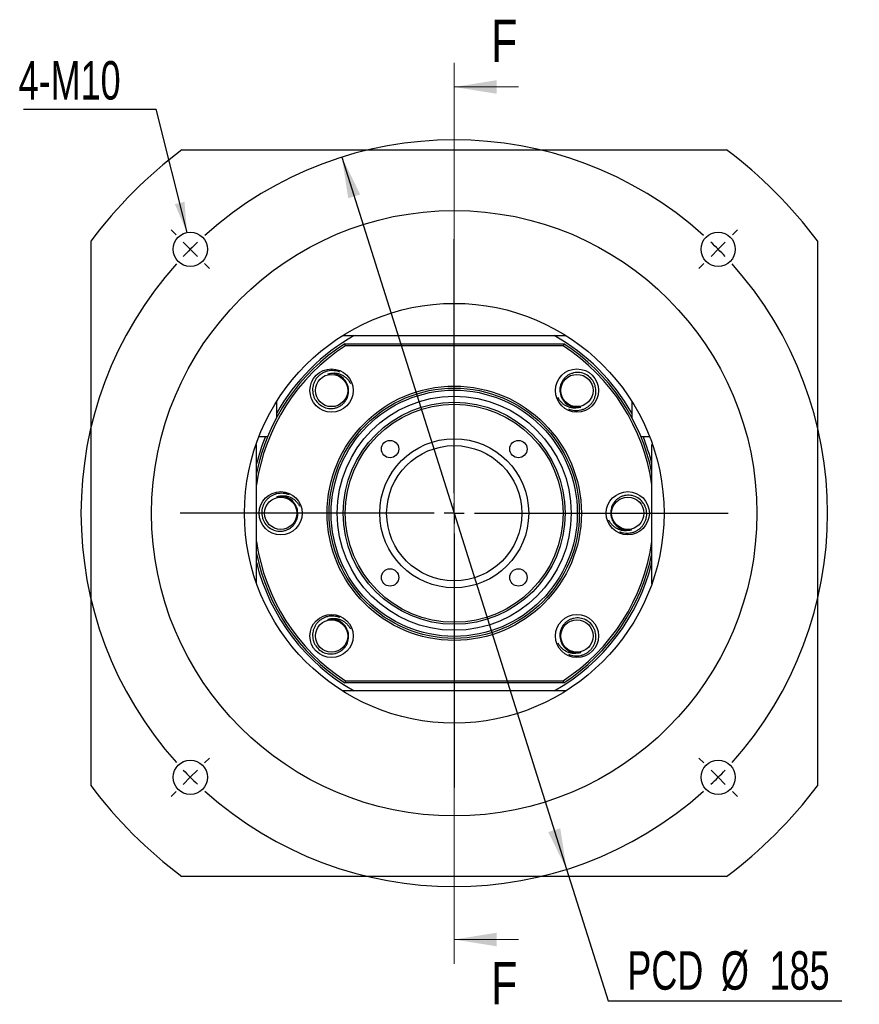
# Model space of a CAD drawing. Header units: millimetres. Extents: x 22 to 286, y -3 to 202.
# Tile 1 of 6: x 22 to 91, y 6 to 88. Entities that reach past the tile are written whole.
import ezdxf

# ---------------------------------------------------------------- set-up
doc = ezdxf.new("R2010")
doc.units = ezdxf.units.MM
doc.layers.add('圖層0', color=7, linetype='Continuous')
doc.styles.add('SLDTEXTSTYLE0', font='TXT', dxfattribs={"width": 0.7})
doc.styles.add('SLDTEXTSTYLE2', font='TXT', dxfattribs={"width": 0.75})
doc.dimstyles.new('SLDDIMSTYLE1', dxfattribs={"dimtxt": 3.389974, "dimasz": 2.5, "dimexe": 0, "dimexo": 0.0625, "dimgap": 0.847493, "dimtad": 0, "dimtih": 1, "dimtoh": 1, "dimlfac": 3, "dimrnd": 1e-09, "dimzin": 12, "dimdsep": 46, "dimtxsty": 'SLDTEXTSTYLE0', "dimsah": 1, "dimcen": 0, "dimadec": 0, "dimazin": 3, "dimtfac": 1, "dimtmove": 0, "dimatfit": 3, "dimfxl": 0, "dimfrac": 2, "dimtolj": 1, "dimtzin": 12, "dimarcsym": 0})
doc.dimstyles.new('SLDDIMSTYLE2', dxfattribs={"dimtxt": 0.18, "dimasz": 2.5, "dimexe": 0, "dimexo": 0.0625, "dimgap": 0, "dimtad": 0, "dimtih": 1, "dimtoh": 1, "dimdec": 0, "dimrnd": 1e-09, "dimzin": 0, "dimdsep": 46, "dimtxsty": 'Standard', "dimsah": 1, "dimcen": 0.09, "dimadec": 0, "dimazin": 0, "dimtfac": 2.5, "dimtdec": 0, "dimtofl": 0, "dimtmove": 0, "dimatfit": 3, "dimfxl": 0, "dimfrac": 2, "dimtolj": 1, "dimtzin": 0, "dimarcsym": 0})

# ---------------------------------------------------------------- blocks, each defined once
blk = doc.blocks.new('_D')
at = {"layer": '圖層0', "color": 7}
for p, q in [((48.334, 76.202), (66.899, 17.396)), ((66.899, 17.396), (70.327, 6.538)), ((70.327, 6.538), (89.629, 6.538))]:
    blk.add_line(p, q, dxfattribs=at)
for points in [[(48.334, 76.202), (48.857, 72.812), (49.852, 73.126)], [(66.899, 17.396), (66.376, 20.786), (65.381, 20.472)]]:
    blk.add_solid(points, dxfattribs=at)
at = {"layer": '圖層0', "color": 7, "char_height": 3.175, "attachment_point": 1, "style": 'SLDTEXTSTYLE0'}
for s, insert in [('PCD', (71.914, 10.631)), ('%%c', (79.646, 10.631)), ('185', (83.668, 10.631))]:
    blk.add_mtext(s, dxfattribs=dict(at, insert=insert))
blk = doc.blocks.new('SW_NOTE_0')
at = {"layer": '圖層0', "color": 0}
blk.add_line((-10.952, 0), (0, 0), dxfattribs=at)
at = {"layer": '圖層0', "color": 0, "insert": (-11.367, 3.972), "char_height": 3.175, "attachment_point": 1, "style": 'SLDTEXTSTYLE0'}
blk.add_mtext('4-M10', dxfattribs=at)
blk = doc.blocks.new('SW_CENTERMARKSYMBOL_0')
at = {"layer": '圖層0', "color": 0}
for p, q in [((0, 1.667), (0, 22.636)), ((0, 0), (0, 0.833)), ((-1.667, 0), (-22.636, 0)), ((0, 0), (-0.833, 0)), ((0, 0), (0, -0.833)), ((0, 0), (0.833, 0)), ((1.667, 0), (22.636, 0)), ((0, -1.667), (0, -22.636))]:
    blk.add_line(p, q, dxfattribs=at)
blk = doc.blocks.new('SW_CENTERMARKSYMBOL_1')
at = {"layer": '圖層0', "color": 0}
for p, q in [((-44.783, 1.179), (-45.196, 1.591)), ((-21.802, -20.136), (-21.802, 0.833)), ((1.179, 1.179), (1.591, 1.591)), ((-43.605, 0), (-44.194, 0.589)), ((-43.605, 0), (-43.016, -0.589)), ((0, 0), (-0.589, -0.589)), ((0, 0), (0.589, 0.589)), ((-42.426, -1.179), (-42.014, -1.591)), ((-1.179, -1.179), (-1.591, -1.591)), ((-21.802, -21.802), (-21.802, -20.969)), ((-23.469, -21.802), (-44.438, -21.802)), ((-21.802, -21.802), (-22.636, -21.802)), ((-21.802, -21.802), (-21.802, -22.636)), ((-21.802, -21.802), (-20.969, -21.802)), ((-20.136, -21.802), (0.833, -21.802)), ((-21.802, -23.469), (-21.802, -44.438)), ((-42.426, -42.426), (-42.014, -42.014)), ((-1.179, -42.426), (-1.591, -42.014)), ((-43.605, -43.605), (-43.016, -43.016)), ((0, -43.605), (-0.589, -43.016)), ((-43.605, -43.605), (-44.194, -44.194)), ((0, -43.605), (0.589, -44.194)), ((-44.783, -44.783), (-45.196, -45.196)), ((1.179, -44.783), (1.591, -45.196))]:
    blk.add_line(p, q, dxfattribs=at)
for start, end in [(48.09707, 131.90293), (135, 136.54853), (133.45147, 135), (45, 46.54853), (43.45147, 45), (138.09707, 221.90293), (318.09707, 41.90293), (223.45147, 225), (315, 316.54853), (225, 226.54853), (313.45147, 315), (228.09707, 311.90293)]:
    blk.add_arc((-21.802, -21.802), 30.833, start, end, dxfattribs=at)

msp = doc.modelspace()

# ---------------------------------------------------------------- linework, layer by layer
at = {"color": 7, "linetype": 'Continuous', "lineweight": 18}
for p, q in [((57.6163, 83.9993), (57.6163, 9.5993)), ((62.9363, 81.9993), (57.6163, 81.9993)), ((62.9363, 11.5993), (57.6163, 11.5993))]:
    msp.add_line(p, q, dxfattribs=at)
at = {"color": 7, "linetype": 'Continuous', "lineweight": 25}
for p, q in [((35.1163, 76.7993), (80.1163, 76.7993)), ((27.6163, 24.2993), (27.6163, 69.2993)), ((87.6163, 69.2993), (87.6163, 24.2993)), ((48.3787, 61.466), (49.3549, 61.466)), ((49.3549, 61.466), (65.8776, 61.466)), ((65.8776, 61.466), (66.8539, 61.466)), ((48.5732, 60.7993), (66.6594, 60.7993)), ((66.6101, 60.6326), (48.6224, 60.6326)), ((42.9496, 55.0606), (42.9496, 56.0369)), ((72.2829, 56.0369), (72.2829, 55.0606)), ((42.9496, 54.7155), (42.9496, 55.0606)), ((72.2829, 55.0606), (72.2829, 54.7155)), ((41.4814, 53.1326), (42.0198, 53.1326)), ((42.0198, 53.1326), (42.1998, 53.1326)), ((73.0327, 53.1326), (73.2127, 53.1326)), ((73.2127, 53.1326), (73.7511, 53.1326)), ((41.2829, 52.466), (41.2354, 52.466)), ((41.2829, 40.997), (41.2829, 52.466)), ((73.9496, 40.997), (73.9496, 52.466)), ((73.9496, 52.466), (73.9971, 52.466)), ((66.6594, 32.7993), (48.5732, 32.7993)), ((48.6224, 32.966), (66.6101, 32.966)), ((49.3549, 32.1326), (48.3787, 32.1326)), ((65.8776, 32.1326), (49.3549, 32.1326)), ((66.8539, 32.1326), (65.8776, 32.1326)), ((80.1163, 16.7993), (35.1163, 16.7993))]:
    msp.add_line(p, q, dxfattribs=at)
at = {"color": 7, "linetype": 'Continuous', "lineweight": 25, "flags": 128}
for points in [[(48.8727, 57.1999), (48.8566, 57.2735), (48.8267, 57.3774)], [(44.6745, 47.0647), (44.6584, 47.1383), (44.6286, 47.2422)], [(48.8727, 36.9295), (48.8566, 37.0031), (48.8267, 37.107)]]:
    msp.add_lwpolyline(points, dxfattribs=at)
at = {"color": 7, "linetype": 'Continuous', "lineweight": 25}
for centre, radius in [((57.6163, 46.7993), 25), ((35.8138, 68.6018), 1.4167), ((79.4187, 68.6018), 1.4167), ((57.6163, 46.7993), 17.3333), ((47.4811, 56.9345), 1.7833), ((67.7515, 56.9345), 1.7833), ((47.4811, 56.9345), 1.3333), ((67.7515, 56.9345), 1.3333), ((57.6163, 46.7993), 10.5), ((57.6163, 46.7993), 10.3333), ((57.6163, 46.7993), 10.1667), ((57.6163, 46.7993), 9.6667), ((57.6163, 46.7993), 9.1667), ((57.6163, 46.7993), 9), ((57.6163, 46.7993), 6.15), ((52.313, 52.1026), 0.7167), ((57.6163, 46.7993), 5.5833), ((62.9196, 52.1026), 0.7167), ((43.2829, 46.7993), 1.7833), ((43.2829, 46.7993), 1.3333), ((71.9496, 46.7993), 1.7833), ((71.9496, 46.7993), 1.3333), ((52.313, 41.496), 0.7167), ((62.9196, 41.496), 0.7167), ((47.4811, 36.6641), 1.7833), ((67.7515, 36.6641), 1.7833), ((47.4811, 36.6641), 1.3333), ((67.7515, 36.6641), 1.3333), ((35.8138, 24.9968), 1.4167), ((79.4187, 24.9968), 1.4167)]:
    msp.add_circle(centre, radius, dxfattribs=at)
for radius, start, end in [(37.5, 126.869898, 143.130102), (37.5, 36.869898, 53.130102), (16.8333, 119.391442, 150.608558), (16.8333, 29.391442, 60.608558), (16.6667, 122.85988, 168.521659), (16.5, 123.030152, 171.849462), (16.5, 8.150538, 56.969848), (16.6667, 11.478341, 57.14012), (16.8333, 157.899174, 166.000309), (16.8333, 13.999691, 22.100826), (16.5, 188.150538, 236.969848), (16.5, 303.030152, 351.849462), (16.6667, 191.478341, 237.14012), (16.6667, 302.85988, 348.521659), (16.8333, 193.999691, 240.608558), (16.8333, 299.391442, 346.000309), (37.5, 216.869898, 233.130102), (37.5, 306.869898, 323.130102)]:
    msp.add_arc((57.6163, 46.7993), radius, start, end, dxfattribs=at)
for points in [[(48.6224, 60.6326), (48.606, 60.6882), (48.5895, 60.7437), (48.5732, 60.7993)], [(66.6594, 60.7993), (66.643, 60.7437), (66.6266, 60.6882), (66.6101, 60.6326)], [(48.6224, 32.966), (48.606, 32.9104), (48.5895, 32.8549), (48.5732, 32.7993)], [(66.6594, 32.7993), (66.643, 32.8549), (66.6266, 32.9104), (66.6101, 32.966)]]:
    msp.add_open_spline(points, degree=3, dxfattribs=at)
for points, knots in [([(48.1758, 58.4495), (48.0166, 58.5166), (47.8514, 58.5577), (47.5944, 58.5809), (47.5081, 58.5819), (47.338, 58.5709), (47.2537, 58.5588), (47.0865, 58.5211), (47.0035, 58.4954), (46.845, 58.4319), (46.7687, 58.3942), (46.622, 58.3065), (46.5511, 58.2561), (46.42, 58.1461), (46.3592, 58.0864), (46.2473, 57.9575), (46.1957, 57.8876), (46.1056, 57.7418), (46.0669, 57.6659), (46.0019, 57.5084), (45.9754, 57.426), (45.9365, 57.2585), (45.924, 57.1742), (45.9127, 57.0041), (45.9139, 56.9178), (45.9305, 56.7464), (45.9457, 56.6625), (45.9899, 56.498), (46.0189, 56.4172), (46.0907, 56.2603), (46.1326, 56.1858), (46.276, 55.9743), (46.397, 55.8475), (46.6701, 55.6436), (46.8264, 55.5642), (47.1521, 55.4638), (47.3261, 55.4415), (47.5815, 55.4526), (47.6666, 55.4635), (47.8353, 55.5007), (47.9168, 55.5265), (48.0742, 55.5918), (48.1505, 55.6314), (48.2959, 55.7244), (48.3635, 55.7766), (48.4889, 55.8922), (48.5471, 55.9561), (48.6513, 56.0932), (48.6965, 56.1655), (48.7737, 56.3176), (48.8058, 56.3981), (48.8546, 56.5629), (48.8714, 56.6465), (48.8898, 56.8163), (48.8913, 56.9032), (48.8787, 57.0747), (48.8647, 57.1594), (48.8426, 57.243)], [0, 0, 0, 0, 0.0625, 0.0625, 0.09375, 0.09375, 0.125, 0.125, 0.15625, 0.15625, 0.1875, 0.1875, 0.21875, 0.21875, 0.25, 0.25, 0.28125, 0.28125, 0.3125, 0.3125, 0.34375, 0.34375, 0.375, 0.375, 0.40625, 0.40625, 0.4375, 0.4375, 0.46875, 0.46875, 0.5, 0.5, 0.5625, 0.5625, 0.625, 0.625, 0.6875, 0.6875, 0.71875, 0.71875, 0.75, 0.75, 0.78125, 0.78125, 0.8125, 0.8125, 0.84375, 0.84375, 0.875, 0.875, 0.90625, 0.90625, 0.9375, 0.9375, 0.96875, 0.96875, 1, 1, 1, 1]), ([(47.1726, 58.296), (47.2599, 58.3285), (47.3492, 58.3511), (47.5309, 58.3796), (47.6242, 58.3854), (47.809, 58.3796), (47.9002, 58.3681), (48.0802, 58.3283), (48.1695, 58.2995), (48.3388, 58.2269), (48.4195, 58.183), (48.5734, 58.08), (48.6464, 58.0215), (48.7799, 57.8946), (48.8411, 57.8257), (48.9521, 57.6768), (49.0014, 57.5976), (49.0436, 57.5145)], [0, 0, 0, 0, 0.125, 0.125, 0.25, 0.25, 0.375, 0.375, 0.5, 0.5, 0.625, 0.625, 0.75, 0.75, 0.875, 0.875, 1, 1, 1, 1]), ([(48.8426, 57.243), (48.802, 57.422), (48.7261, 57.592), (48.5146, 57.8907), (48.3789, 58.019), (48.0692, 58.2137), (47.8941, 58.2802), (47.6267, 58.3259), (47.5355, 58.3325), (47.3525, 58.3276), (47.262, 58.3163), (47.1726, 58.296)], [0, 0, 0, 0, 0.25, 0.25, 0.5, 0.5, 0.75, 0.75, 0.875, 0.875, 1, 1, 1, 1]), ([(67.0567, 55.4195), (67.2159, 55.3524), (67.3812, 55.3113), (67.6381, 55.2881), (67.7245, 55.287), (67.8945, 55.2981), (67.9789, 55.3102), (68.1461, 55.3478), (68.229, 55.3736), (68.3875, 55.4371), (68.4638, 55.4748), (68.6106, 55.5625), (68.6814, 55.6129), (68.8126, 55.7228), (68.8733, 55.7826), (68.9852, 55.9114), (69.0368, 55.9813), (69.1269, 56.1272), (69.1657, 56.2031), (69.2307, 56.3606), (69.2571, 56.443), (69.2961, 56.6104), (69.3085, 56.6948), (69.3198, 56.8649), (69.3186, 56.9512), (69.302, 57.1225), (69.2868, 57.2065), (69.2426, 57.371), (69.2136, 57.4518), (69.1419, 57.6087), (69.0999, 57.6831), (68.9565, 57.8947), (68.8355, 58.0215), (68.5625, 58.2253), (68.4061, 58.3048), (68.0804, 58.4051), (67.9065, 58.4275), (67.651, 58.4164), (67.5659, 58.4055), (67.3972, 58.3682), (67.3157, 58.3425), (67.1583, 58.2772), (67.082, 58.2375), (66.9366, 58.1446), (66.869, 58.0923), (66.7436, 57.9768), (66.6854, 57.9129), (66.5812, 57.7758), (66.536, 57.7035), (66.4589, 57.5514), (66.4267, 57.4709), (66.3779, 57.3061), (66.3611, 57.2225), (66.3427, 57.0527), (66.3412, 56.9658), (66.3538, 56.7943), (66.3678, 56.7096), (66.3899, 56.626)], [0, 0, 0, 0, 0.0625, 0.0625, 0.09375, 0.09375, 0.125, 0.125, 0.15625, 0.15625, 0.1875, 0.1875, 0.21875, 0.21875, 0.25, 0.25, 0.28125, 0.28125, 0.3125, 0.3125, 0.34375, 0.34375, 0.375, 0.375, 0.40625, 0.40625, 0.4375, 0.4375, 0.46875, 0.46875, 0.5, 0.5, 0.5625, 0.5625, 0.625, 0.625, 0.6875, 0.6875, 0.71875, 0.71875, 0.75, 0.75, 0.78125, 0.78125, 0.8125, 0.8125, 0.84375, 0.84375, 0.875, 0.875, 0.90625, 0.90625, 0.9375, 0.9375, 0.96875, 0.96875, 1, 1, 1, 1]), ([(68.06, 55.573), (67.9726, 55.5405), (67.8833, 55.5179), (67.7016, 55.4894), (67.6083, 55.4836), (67.4235, 55.4894), (67.3324, 55.5009), (67.1524, 55.5407), (67.063, 55.5695), (66.8938, 55.6421), (66.813, 55.686), (66.6591, 55.789), (66.5861, 55.8475), (66.4527, 55.9744), (66.3914, 56.0433), (66.2804, 56.1921), (66.2312, 56.2714), (66.189, 56.3545)], [0, 0, 0, 0, 0.125, 0.125, 0.25, 0.25, 0.375, 0.375, 0.5, 0.5, 0.625, 0.625, 0.75, 0.75, 0.875, 0.875, 1, 1, 1, 1]), ([(66.3899, 56.626), (66.4305, 56.447), (66.5064, 56.277), (66.718, 55.9783), (66.8536, 55.8499), (67.1634, 55.6552), (67.3384, 55.5888), (67.6059, 55.5431), (67.697, 55.5365), (67.88, 55.5414), (67.9705, 55.5527), (68.06, 55.573)], [0, 0, 0, 0, 0.25, 0.25, 0.5, 0.5, 0.75, 0.75, 0.875, 0.875, 1, 1, 1, 1]), ([(43.9777, 48.3143), (43.8185, 48.3814), (43.6532, 48.4225), (43.3963, 48.4457), (43.3099, 48.4467), (43.1399, 48.4357), (43.0555, 48.4236), (42.8883, 48.386), (42.8054, 48.3602), (42.6469, 48.2967), (42.5706, 48.259), (42.4238, 48.1713), (42.353, 48.1209), (42.2218, 48.011), (42.1611, 47.9512), (42.0492, 47.8223), (41.9976, 47.7524), (41.9075, 47.6066), (41.8687, 47.5307), (41.8037, 47.3732), (41.7773, 47.2908), (41.7383, 47.1233), (41.7259, 47.039), (41.7146, 46.8689), (41.7158, 46.7826), (41.7324, 46.6112), (41.7476, 46.5273), (41.7917, 46.3628), (41.8208, 46.282), (41.8925, 46.1251), (41.9345, 46.0506), (42.0779, 45.8391), (42.1988, 45.7123), (42.4719, 45.5084), (42.6283, 45.429), (42.954, 45.3287), (43.1279, 45.3063), (43.3834, 45.3174), (43.4685, 45.3283), (43.6372, 45.3655), (43.7187, 45.3913), (43.8761, 45.4566), (43.9524, 45.4962), (44.0978, 45.5892), (44.1654, 45.6414), (44.2908, 45.757), (44.349, 45.8209), (44.4532, 45.958), (44.4984, 46.0303), (44.5755, 46.1824), (44.6076, 46.2629), (44.6565, 46.4277), (44.6733, 46.5113), (44.6917, 46.6811), (44.6932, 46.768), (44.6806, 46.9395), (44.6666, 47.0242), (44.6445, 47.1078)], [0, 0, 0, 0, 0.0625, 0.0625, 0.09375, 0.09375, 0.125, 0.125, 0.15625, 0.15625, 0.1875, 0.1875, 0.21875, 0.21875, 0.25, 0.25, 0.28125, 0.28125, 0.3125, 0.3125, 0.34375, 0.34375, 0.375, 0.375, 0.40625, 0.40625, 0.4375, 0.4375, 0.46875, 0.46875, 0.5, 0.5, 0.5625, 0.5625, 0.625, 0.625, 0.6875, 0.6875, 0.71875, 0.71875, 0.75, 0.75, 0.78125, 0.78125, 0.8125, 0.8125, 0.84375, 0.84375, 0.875, 0.875, 0.90625, 0.90625, 0.9375, 0.9375, 0.96875, 0.96875, 1, 1, 1, 1]), ([(42.9744, 48.1608), (43.0618, 48.1933), (43.1511, 48.2159), (43.3328, 48.2444), (43.4261, 48.2502), (43.6109, 48.2444), (43.702, 48.2329), (43.882, 48.1931), (43.9713, 48.1643), (44.1406, 48.0917), (44.2214, 48.0478), (44.3753, 47.9448), (44.4483, 47.8863), (44.5817, 47.7594), (44.6429, 47.6905), (44.754, 47.5416), (44.8032, 47.4624), (44.8454, 47.3793)], [0, 0, 0, 0, 0.125, 0.125, 0.25, 0.25, 0.375, 0.375, 0.5, 0.5, 0.625, 0.625, 0.75, 0.75, 0.875, 0.875, 1, 1, 1, 1]), ([(44.6445, 47.1078), (44.6039, 47.2868), (44.528, 47.4568), (44.3164, 47.7555), (44.1808, 47.8838), (43.871, 48.0786), (43.696, 48.145), (43.4285, 48.1907), (43.3374, 48.1973), (43.1544, 48.1924), (43.0639, 48.1811), (42.9744, 48.1608)], [0, 0, 0, 0, 0.25, 0.25, 0.5, 0.5, 0.75, 0.75, 0.875, 0.875, 1, 1, 1, 1]), ([(71.2549, 45.2843), (71.414, 45.2172), (71.5793, 45.1761), (71.8363, 45.1529), (71.9226, 45.1519), (72.0927, 45.1629), (72.177, 45.175), (72.3442, 45.2126), (72.4272, 45.2384), (72.5856, 45.3019), (72.662, 45.3396), (72.8087, 45.4273), (72.8796, 45.4777), (73.0107, 45.5876), (73.0714, 45.6474), (73.1834, 45.7762), (73.235, 45.8461), (73.3251, 45.992), (73.3638, 46.0679), (73.4288, 46.2254), (73.4553, 46.3078), (73.4942, 46.4752), (73.5067, 46.5596), (73.518, 46.7297), (73.5167, 46.816), (73.5002, 46.9873), (73.4849, 47.0713), (73.4408, 47.2358), (73.4118, 47.3166), (73.34, 47.4735), (73.298, 47.5479), (73.1547, 47.7595), (73.0337, 47.8863), (72.7606, 48.0901), (72.6042, 48.1696), (72.2785, 48.2699), (72.1046, 48.2923), (71.8491, 48.2812), (71.7641, 48.2703), (71.5954, 48.233), (71.5139, 48.2073), (71.3564, 48.142), (71.2802, 48.1023), (71.1348, 48.0094), (71.0672, 47.9571), (70.9417, 47.8416), (70.8835, 47.7777), (70.7794, 47.6406), (70.7341, 47.5683), (70.657, 47.4162), (70.6249, 47.3357), (70.576, 47.1709), (70.5593, 47.0873), (70.5409, 46.9175), (70.5393, 46.8306), (70.5519, 46.6591), (70.566, 46.5744), (70.5881, 46.4908)], [0, 0, 0, 0, 0.0625, 0.0625, 0.09375, 0.09375, 0.125, 0.125, 0.15625, 0.15625, 0.1875, 0.1875, 0.21875, 0.21875, 0.25, 0.25, 0.28125, 0.28125, 0.3125, 0.3125, 0.34375, 0.34375, 0.375, 0.375, 0.40625, 0.40625, 0.4375, 0.4375, 0.46875, 0.46875, 0.5, 0.5, 0.5625, 0.5625, 0.625, 0.625, 0.6875, 0.6875, 0.71875, 0.71875, 0.75, 0.75, 0.78125, 0.78125, 0.8125, 0.8125, 0.84375, 0.84375, 0.875, 0.875, 0.90625, 0.90625, 0.9375, 0.9375, 0.96875, 0.96875, 1, 1, 1, 1]), ([(70.5881, 46.4908), (70.6286, 46.3118), (70.7046, 46.1418), (70.9161, 45.8431), (71.0518, 45.7147), (71.3615, 45.52), (71.5365, 45.4536), (71.804, 45.4079), (71.8952, 45.4013), (72.0781, 45.4062), (72.1686, 45.4175), (72.2581, 45.4378)], [0, 0, 0, 0, 0.25, 0.25, 0.5, 0.5, 0.75, 0.75, 0.875, 0.875, 1, 1, 1, 1]), ([(72.2581, 45.4378), (72.1708, 45.4053), (72.0814, 45.3827), (71.8997, 45.3542), (71.8065, 45.3484), (71.6217, 45.3542), (71.5305, 45.3657), (71.3505, 45.4055), (71.2612, 45.4343), (71.0919, 45.5069), (71.0111, 45.5508), (70.8573, 45.6538), (70.7843, 45.7123), (70.6508, 45.8392), (70.5896, 45.9081), (70.4785, 46.0569), (70.4293, 46.1362), (70.3871, 46.2193)], [0, 0, 0, 0, 0.125, 0.125, 0.25, 0.25, 0.375, 0.375, 0.5, 0.5, 0.625, 0.625, 0.75, 0.75, 0.875, 0.875, 1, 1, 1, 1]), ([(48.1758, 38.1791), (48.0166, 38.2462), (47.8514, 38.2873), (47.5944, 38.3105), (47.5081, 38.3115), (47.338, 38.3005), (47.2537, 38.2884), (47.0865, 38.2508), (47.0035, 38.225), (46.845, 38.1615), (46.7687, 38.1238), (46.622, 38.0361), (46.5511, 37.9857), (46.42, 37.8758), (46.3592, 37.816), (46.2473, 37.6871), (46.1957, 37.6172), (46.1056, 37.4714), (46.0669, 37.3955), (46.0019, 37.238), (45.9754, 37.1556), (45.9365, 36.9881), (45.924, 36.9038), (45.9127, 36.7337), (45.9139, 36.6474), (45.9305, 36.476), (45.9457, 36.3921), (45.9899, 36.2276), (46.0189, 36.1468), (46.0907, 35.9899), (46.1326, 35.9154), (46.276, 35.7039), (46.397, 35.5771), (46.6701, 35.3733), (46.8264, 35.2938), (47.1521, 35.1935), (47.3261, 35.1711), (47.5815, 35.1822), (47.6666, 35.1931), (47.8353, 35.2304), (47.9168, 35.2561), (48.0742, 35.3214), (48.1505, 35.3611), (48.2959, 35.454), (48.3635, 35.5062), (48.4889, 35.6218), (48.5471, 35.6857), (48.6513, 35.8228), (48.6965, 35.8951), (48.7737, 36.0472), (48.8058, 36.1277), (48.8546, 36.2925), (48.8714, 36.3761), (48.8898, 36.5459), (48.8913, 36.6328), (48.8787, 36.8043), (48.8647, 36.889), (48.8426, 36.9726)], [0, 0, 0, 0, 0.0625, 0.0625, 0.09375, 0.09375, 0.125, 0.125, 0.15625, 0.15625, 0.1875, 0.1875, 0.21875, 0.21875, 0.25, 0.25, 0.28125, 0.28125, 0.3125, 0.3125, 0.34375, 0.34375, 0.375, 0.375, 0.40625, 0.40625, 0.4375, 0.4375, 0.46875, 0.46875, 0.5, 0.5, 0.5625, 0.5625, 0.625, 0.625, 0.6875, 0.6875, 0.71875, 0.71875, 0.75, 0.75, 0.78125, 0.78125, 0.8125, 0.8125, 0.84375, 0.84375, 0.875, 0.875, 0.90625, 0.90625, 0.9375, 0.9375, 0.96875, 0.96875, 1, 1, 1, 1]), ([(47.1726, 38.0256), (47.2599, 38.0581), (47.3492, 38.0807), (47.5309, 38.1092), (47.6242, 38.115), (47.809, 38.1092), (47.9002, 38.0977), (48.0802, 38.0579), (48.1695, 38.0291), (48.3388, 37.9565), (48.4195, 37.9126), (48.5734, 37.8096), (48.6464, 37.7511), (48.7799, 37.6242), (48.8411, 37.5553), (48.9521, 37.4064), (49.0014, 37.3272), (49.0436, 37.2441)], [0, 0, 0, 0, 0.125, 0.125, 0.25, 0.25, 0.375, 0.375, 0.5, 0.5, 0.625, 0.625, 0.75, 0.75, 0.875, 0.875, 1, 1, 1, 1]), ([(48.8426, 36.9726), (48.802, 37.1516), (48.7261, 37.3216), (48.5146, 37.6203), (48.3789, 37.7486), (48.0692, 37.9434), (47.8941, 38.0098), (47.6267, 38.0555), (47.5355, 38.0621), (47.3525, 38.0572), (47.262, 38.0459), (47.1726, 38.0256)], [0, 0, 0, 0, 0.25, 0.25, 0.5, 0.5, 0.75, 0.75, 0.875, 0.875, 1, 1, 1, 1]), ([(67.0567, 35.1491), (67.2159, 35.082), (67.3812, 35.0409), (67.6381, 35.0177), (67.7245, 35.0167), (67.8945, 35.0277), (67.9789, 35.0398), (68.1461, 35.0774), (68.229, 35.1032), (68.3875, 35.1667), (68.4638, 35.2044), (68.6106, 35.2921), (68.6814, 35.3425), (68.8126, 35.4524), (68.8733, 35.5122), (68.9852, 35.641), (69.0368, 35.7109), (69.1269, 35.8568), (69.1657, 35.9327), (69.2307, 36.0902), (69.2571, 36.1726), (69.2961, 36.34), (69.3085, 36.4244), (69.3198, 36.5945), (69.3186, 36.6808), (69.302, 36.8521), (69.2868, 36.9361), (69.2426, 37.1006), (69.2136, 37.1814), (69.1419, 37.3383), (69.0999, 37.4127), (68.9565, 37.6243), (68.8355, 37.7511), (68.5625, 37.9549), (68.4061, 38.0344), (68.0804, 38.1347), (67.9065, 38.1571), (67.651, 38.146), (67.5659, 38.1351), (67.3972, 38.0978), (67.3157, 38.0721), (67.1583, 38.0068), (67.082, 37.9671), (66.9366, 37.8742), (66.869, 37.8219), (66.7436, 37.7064), (66.6854, 37.6425), (66.5812, 37.5054), (66.536, 37.4331), (66.4589, 37.281), (66.4267, 37.2005), (66.3779, 37.0357), (66.3611, 36.9521), (66.3427, 36.7823), (66.3412, 36.6954), (66.3538, 36.5239), (66.3678, 36.4392), (66.3899, 36.3556)], [0, 0, 0, 0, 0.0625, 0.0625, 0.09375, 0.09375, 0.125, 0.125, 0.15625, 0.15625, 0.1875, 0.1875, 0.21875, 0.21875, 0.25, 0.25, 0.28125, 0.28125, 0.3125, 0.3125, 0.34375, 0.34375, 0.375, 0.375, 0.40625, 0.40625, 0.4375, 0.4375, 0.46875, 0.46875, 0.5, 0.5, 0.5625, 0.5625, 0.625, 0.625, 0.6875, 0.6875, 0.71875, 0.71875, 0.75, 0.75, 0.78125, 0.78125, 0.8125, 0.8125, 0.84375, 0.84375, 0.875, 0.875, 0.90625, 0.90625, 0.9375, 0.9375, 0.96875, 0.96875, 1, 1, 1, 1]), ([(68.06, 35.3026), (67.9726, 35.2701), (67.8833, 35.2475), (67.7016, 35.219), (67.6083, 35.2132), (67.4235, 35.219), (67.3324, 35.2305), (67.1524, 35.2703), (67.063, 35.2991), (66.8938, 35.3717), (66.813, 35.4156), (66.6591, 35.5186), (66.5861, 35.5771), (66.4527, 35.704), (66.3914, 35.7729), (66.2804, 35.9217), (66.2312, 36.001), (66.189, 36.0841)], [0, 0, 0, 0, 0.125, 0.125, 0.25, 0.25, 0.375, 0.375, 0.5, 0.5, 0.625, 0.625, 0.75, 0.75, 0.875, 0.875, 1, 1, 1, 1]), ([(66.3899, 36.3556), (66.4305, 36.1766), (66.5064, 36.0066), (66.718, 35.7079), (66.8536, 35.5795), (67.1634, 35.3848), (67.3384, 35.3184), (67.6059, 35.2727), (67.697, 35.2661), (67.88, 35.271), (67.9705, 35.2823), (68.06, 35.3026)], [0, 0, 0, 0, 0.25, 0.25, 0.5, 0.5, 0.75, 0.75, 0.875, 0.875, 1, 1, 1, 1])]:
    msp.add_open_spline(points, degree=3, knots=knots, dxfattribs=at)
at = {"color": 7, "linetype": 'Continuous', "lineweight": 18}
for points in [[(57.6163, 81.9993), (61.1163, 81.4393), (61.1163, 82.5593)], [(57.6163, 11.5993), (61.1163, 11.0393), (61.1163, 12.1593)]]:
    msp.add_solid(points, dxfattribs=at)

# ---------------------------------------------------------------- block references
at = {"layer": '圖層0', "color": 7}
for name, p in [('SW_NOTE_0', (32.9996, 80.1656)), ('SW_CENTERMARKSYMBOL_1', (79.4187, 68.6018)), ('SW_CENTERMARKSYMBOL_0', (57.6163, 46.7993))]:
    msp.add_blockref(name, p, dxfattribs=at)

# ---------------------------------------------------------------- texts
at = {"color": 7, "linetype": 'Continuous', "char_height": 3.5, "attachment_point": 1, "style": 'SLDTEXTSTYLE2'}
for insert in [(60.6737, 87.557), (60.6737, 9.7486)]:
    msp.add_mtext('F', dxfattribs=dict(at, insert=insert))

# ---------------------------------------------------------------- dimensions: what is measured, and where the dimension line sits
at = {"layer": '圖層0', "color": 7}
dim = msp.add_diameter_dim_2p(p1=(66.8988, 17.3964), p2=(48.3338, 76.2022), text='PCD<>', dimstyle='SLDDIMSTYLE1', dxfattribs=at)
dim.commit()
dim.dimension.update_dxf_attribs({"geometry": '_D', "text_midpoint": (80.7718, 9.0755), "dimtype": 163})

# ---------------------------------------------------------------- leaders
msp.add_leader([(35.5425, 69.9922), (32.9996, 80.1656)], dimstyle='SLDDIMSTYLE2', dxfattribs=at)

doc.saveas('drawing.dxf')
